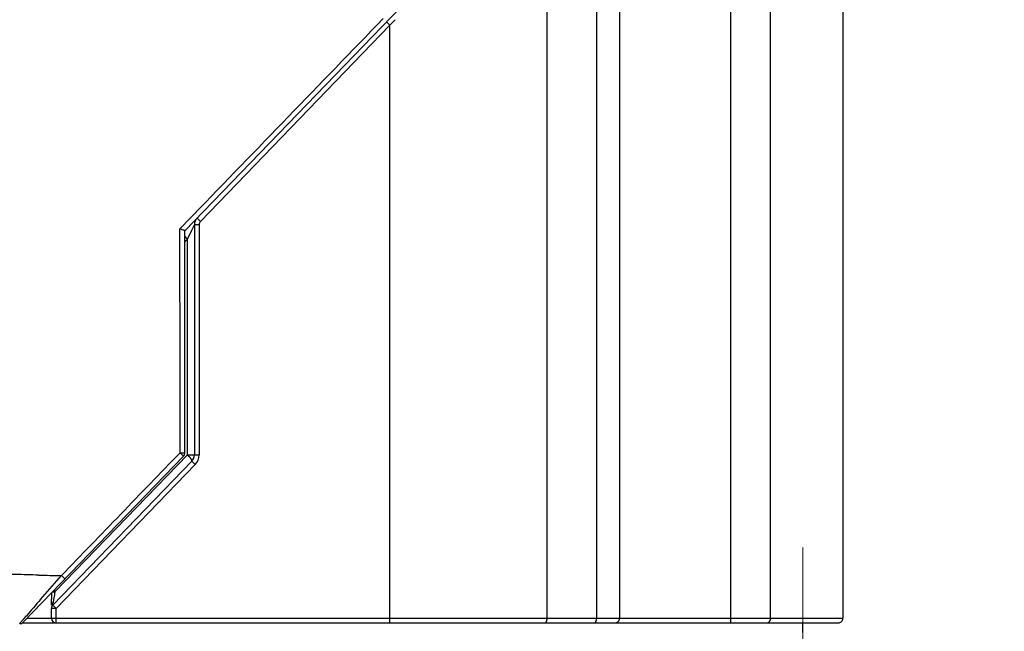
# Model space of a CAD drawing. Header units: millimetres. Extents: x 0 to 594, y 0 to 420.
# Tile 74 of 112: x 290 to 311, y 244 to 257. Entities that reach past the tile are written whole.
import ezdxf

# ---------------------------------------------------------------- set-up
doc = ezdxf.new("R2010")
doc.units = ezdxf.units.MM
doc.header["$LTSCALE"] = 0.257233
doc.linetypes.add('CENTER', pattern=[50.8, 31.75, -6.35, 6.35, -6.35])
doc.layers.add('NoLayerName_001', color=7, linetype='Continuous')
doc.styles.get("Standard").update_dxf_attribs({"font": 'txt', "bigfont": 'extfont2'})
doc.dimstyles.get("Standard").update_dxf_attribs({"dimtxt": 2.5, "dimasz": 2.5, "dimexe": 1, "dimexo": 1, "dimtad": 1, "dimdec": 3, "dimzin": 0, "dimdsep": 46, "dimtxsty": 'Standard', "dimcen": 2.5, "dimadec": 3, "dimazin": 0, "dimtfac": 0.75, "dimtdec": 3, "dimtmove": 0, "dimatfit": 3, "dimfxl": 1, "dimarcsym": 0})

# ---------------------------------------------------------------- blocks, each defined once
blk = doc.blocks.new('_OPEN30')
at = {"color": 0, "linetype": 'ByBlock', "lineweight": -2}
for p, q in [((-1, 0.267949), (0, 0)), ((0, 0), (-1, -0.267949)), ((0, 0), (-1, 0))]:
    blk.add_line(p, q, dxfattribs=at)
blk = doc.blocks.new('*D52')
at = {"layer": 'Defpoints', "color": 0}
for p in [(283.924, 271.523), (283.924, 221.77), (362.924, 221.77)]:
    blk.add_point(p, dxfattribs=at)
at = {"layer": 'NoLayerName_001', "color": 0, "linetype": 'Continuous', "lineweight": 13}
for p, q in [((283.924, 223.184), (283.924, 272.937)), ((362.924, 223.184), (362.924, 272.937)), ((360.802, 271.523), (286.045, 271.523))]:
    blk.add_line(p, q, dxfattribs=at)
at = {"layer": 'NoLayerName_001', "color": 0, "lineweight": 13, "xscale": 2.121340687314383, "yscale": 2.121340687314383, "zscale": 2.121340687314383, "rotation": 180}
blk.add_blockref('_OPEN30', (283.924, 271.523), dxfattribs=at)
at = {"layer": 'NoLayerName_001', "color": 0, "lineweight": 13, "xscale": 2.121340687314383, "yscale": 2.121340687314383, "zscale": 2.121340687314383}
blk.add_blockref('_OPEN30', (362.924, 271.523), dxfattribs=at)
at = {"layer": 'NoLayerName_001', "color": 0, "lineweight": 13, "insert": (323.424, 275.412), "char_height": 4.94979, "attachment_point": 5}
blk.add_mtext('\\W0.8000;ＬＭ', dxfattribs=at)
blk = doc.blocks.new('*D66')
at = {"layer": 'Defpoints', "color": 0}
for p in [(256.424, 287.238), (256.424, 219.77), (402.924, 190.77)]:
    blk.add_point(p, dxfattribs=at)
at = {"layer": 'NoLayerName_001', "color": 0, "linetype": 'Continuous', "lineweight": 13}
for p, q in [((256.424, 221.184), (256.424, 288.652)), ((402.924, 192.184), (402.924, 288.652)), ((400.802, 287.238), (258.545, 287.238))]:
    blk.add_line(p, q, dxfattribs=at)
at = {"layer": 'NoLayerName_001', "color": 0, "lineweight": 13, "xscale": 2.121340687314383, "yscale": 2.121340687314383, "zscale": 2.121340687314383, "rotation": 180}
blk.add_blockref('_OPEN30', (256.424, 287.238), dxfattribs=at)
at = {"layer": 'NoLayerName_001', "color": 0, "lineweight": 13, "xscale": 2.121340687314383, "yscale": 2.121340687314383, "zscale": 2.121340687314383}
blk.add_blockref('_OPEN30', (402.924, 287.238), dxfattribs=at)
at = {"layer": 'NoLayerName_001', "color": 0, "lineweight": 13, "insert": (329.674, 291.127), "char_height": 4.9498, "attachment_point": 5}
blk.add_mtext('\\W0.8000;Ｌ', dxfattribs=at)
blk = doc.blocks.new('*D67')
at = {"layer": 'Defpoints', "color": 0}
for p in [(256.424, 279.059), (362.924, 221.77), (256.424, 219.77)]:
    blk.add_point(p, dxfattribs=at)
at = {"layer": 'NoLayerName_001', "color": 0, "linetype": 'Continuous', "lineweight": 13}
for p, q in [((256.424, 221.184), (256.424, 280.473)), ((362.924, 223.184), (362.924, 280.473)), ((360.802, 279.059), (258.545, 279.059))]:
    blk.add_line(p, q, dxfattribs=at)
at = {"layer": 'NoLayerName_001', "color": 0, "lineweight": 13, "xscale": 2.121340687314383, "yscale": 2.121340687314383, "zscale": 2.121340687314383, "rotation": 180}
blk.add_blockref('_OPEN30', (256.424, 279.059), dxfattribs=at)
at = {"layer": 'NoLayerName_001', "color": 0, "lineweight": 13, "xscale": 2.121340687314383, "yscale": 2.121340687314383, "zscale": 2.121340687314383}
blk.add_blockref('_OPEN30', (362.924, 279.059), dxfattribs=at)
at = {"layer": 'NoLayerName_001', "color": 0, "lineweight": 13, "insert": (309.674, 282.948), "char_height": 4.94979, "attachment_point": 5}
blk.add_mtext('\\W0.8000;ＬＬ', dxfattribs=at)

msp = doc.modelspace()

# ---------------------------------------------------------------- linework, layer by layer
at = {"layer": 'NoLayerName_001', "color": 8, "linetype": 'Continuous', "lineweight": 25}
for p, q in [((305.3006, 243.9199), (305.3006, 263.7561)), ((306.1425, 243.9199), (306.1425, 263.7561)), ((302.9384, 261.4314), (302.9384, 243.9199)), ((302.4529, 260.9789), (302.4529, 243.9199)), ((301.402, 243.9199), (301.4019, 259.9007)), ((298.1839, 256.61), (298.0692, 256.4927)), ((298.0692, 256.4927), (294.0516, 252.3324)), ((298.0692, 256.4927), (297.9973, 256.5621)), ((298.0692, 243.8199), (298.0692, 256.4927)), ((293.8087, 252.3744), (293.9052, 252.4742)), ((293.6181, 252.1774), (293.6488, 252.2092)), ((293.6488, 252.2092), (293.8087, 252.3744)), ((293.8678, 252.1475), (293.9236, 252.2629)), ((294.0236, 252.2629), (293.9236, 252.2629)), ((294.0516, 252.3324), (293.9797, 252.4018)), ((294.0236, 252.2629), (294.0236, 247.3861)), ((293.7753, 251.9559), (293.8678, 252.1475)), ((293.7236, 251.9023), (293.7753, 251.9559)), ((293.7753, 247.3861), (293.7753, 251.9559)), ((290.967, 244.478), (293.7753, 247.3861)), ((293.7753, 247.3861), (294.0236, 247.3861)), ((293.9394, 247.1777), (293.8674, 247.2471)), ((293.9394, 247.1777), (290.9944, 244.1281)), ((290.6598, 244.3144), (291.1035, 244.8243)), ((291.1039, 244.8247), (291.1796, 244.7517)), ((290.9152, 244.4779), (290.967, 244.4779)), ((290.967, 244.478), (290.967, 244.5315)), ((290.9944, 244.1281), (290.8944, 244.1281)), ((290.9944, 244.1281), (290.9225, 244.1976)), ((290.9944, 243.8199), (290.9944, 244.1281)), ((290.2754, 243.8706), (290.3135, 243.9149)), ((290.3135, 243.9149), (290.3616, 243.9707)), ((290.3763, 243.9199), (307.6736, 243.9199))]:
    msp.add_line(p, q, dxfattribs=at)
at = {"layer": 'NoLayerName_001', "color": 7, "linetype": 'Continuous', "lineweight": 25}
for p, q in [((293.7236, 252.1366), (303.9253, 262.7008)), ((307.6736, 262.8061), (307.6736, 243.9199)), ((293.9236, 252.2629), (293.9236, 247.3861)), ((293.7236, 247.4265), (293.7236, 252.1366)), ((290.2943, 243.835), (293.6955, 247.357)), ((293.8674, 247.2471), (290.9225, 244.1976)), ((290.8939, 244.2901), (290.8936, 244.3235)), ((290.8942, 244.2593), (290.8939, 244.2901)), ((290.8944, 244.206), (290.8942, 244.2593)), ((290.8944, 244.1976), (290.8944, 244.206)), ((290.8944, 243.9199), (290.8944, 244.1281)), ((290.2756, 243.8199), (307.5734, 243.8199)), ((306.8236, 243.6199), (306.8236, 243.8199))]:
    msp.add_line(p, q, dxfattribs=at)
at = {"layer": 'NoLayerName_001', "color": 2, "linetype": 'CENTER', "lineweight": 13}
msp.add_line((306.8236, 245.4199), (306.8236, 238.4199), dxfattribs=at)
at = {"layer": 'NoLayerName_001', "color": 7, "linetype": 'Continuous', "lineweight": 25}
msp.add_lwpolyline([(290.2196, 243.8043), (290.2348, 243.8051), (290.2567, 243.8104), (290.2768, 243.8205), (290.2941, 243.8348)], dxfattribs=at)
for centre, radius, start, end in [((294.1236, 252.2629), 0.2, 136, 180), ((293.6236, 247.4265), 0.1, 316, 0), ((293.7236, 247.3861), 0.2, 316, 0), ((307.6841, 244.4784), 16.7912, 180.08036, 180.27839), ((313.1426, 244.5108), 22.2498, 180.29338, 180.48228), ((290.5236, 244.2163), 0.1, 316, 323.33333), ((290.9944, 244.1281), 0.1, 136.00007, 180.0001), ((290.9944, 243.9199), 0.1, 180, 270), ((307.5736, 243.9199), 0.1, 269.98832, 0)]:
    msp.add_arc(centre, radius, start, end, dxfattribs=at)
at = {"layer": 'NoLayerName_001', "color": 8, "linetype": 'Continuous', "lineweight": 25}
for centre, radius, start, end in [((294.1236, 252.2629), 0.1, 136, 180), ((293.7236, 247.3861), 0.3, 316, 0), ((292.2315, 314.4741), 69.6589, 268.675553, 269.072168), ((296.8749, 243.3334), 6.0178, 169.03613, 170.27145), ((400.0654, 149.1107), 145.0287, 138.970566, 139.150319), ((298.2125, 243.1184), 7.3725, 170.59544, 171.12871), ((296.5992, 243.3819), 5.7379, 170.28288, 170.55828), ((292.818, 243.9596), 1.9128, 171.10377, 171.40563), ((302.8385, 243.9198), 0.1, 269.98574, 0.02128)]:
    msp.add_arc(centre, radius, start, end, dxfattribs=at)
for points in [[(293.9052, 252.4742), (294.5753, 253.1671), (295.9157, 254.553), (297.256, 255.9388), (297.9261, 256.6318)], [(293.6207, 247.4273), (293.6203, 248.219), (293.6194, 249.8023), (293.6185, 251.3857), (293.6181, 252.1774)], [(291.1035, 244.8243), (291.523, 245.2581), (292.3621, 246.1258), (293.2011, 246.9935), (293.6207, 247.4273)]]:
    msp.add_open_spline(points, degree=3, dxfattribs=at)
at = {"layer": 'NoLayerName_001', "color": 7, "linetype": 'Continuous', "lineweight": 25}
msp.add_open_spline([(293.7236, 252.1366), (293.7229, 252.1368), (293.7217, 252.137), (293.72, 252.1379), (293.7182, 252.1383), (293.7164, 252.1389), (293.7146, 252.1396), (293.7128, 252.1402), (293.7111, 252.1408), (293.7093, 252.1415), (293.7075, 252.1421), (293.7058, 252.1428), (293.704, 252.1435), (293.7017, 252.1444), (293.6987, 252.1455), (293.6952, 252.1468), (293.6911, 252.1484), (293.6759, 252.1544), (293.6578, 252.1616), (293.6391, 252.169), (293.6303, 252.1725), (293.6239, 252.175), (293.6199, 252.1767), (293.6181, 252.1774)], degree=3, knots=[0, 0, 0, 0, 0.00193774, 0.00373189, 0.00566954, 0.00756219, 0.00942987, 0.01130864, 0.01319704, 0.01508623, 0.01697191, 0.01885541, 0.02073837, 0.02262188, 0.02639048, 0.03016046, 0.03393091, 0.03958575, 0.07916238, 0.09235485, 0.09989331, 0.10743176, 0.11308562, 0.11308562, 0.11308562, 0.11308562], dxfattribs=at)
at = {"layer": 'NoLayerName_001', "color": 8, "linetype": 'Continuous', "lineweight": 25}
for points, knots in [([(293.7199, 252.0188), (293.7208, 252.0177), (293.7225, 252.0155), (293.7252, 252.0123), (293.7278, 252.009), (293.7305, 252.0058), (293.7332, 252.0025), (293.7359, 251.9993), (293.7386, 251.9961), (293.7413, 251.993), (293.7441, 251.9898), (293.7468, 251.9867), (293.7496, 251.9835), (293.7524, 251.9804), (293.7552, 251.9773), (293.7581, 251.9742), (293.7609, 251.9711), (293.7638, 251.968), (293.7666, 251.965), (293.7695, 251.9619), (293.7724, 251.9589), (293.7744, 251.9569), (293.7753, 251.9559)], [0, 0, 0, 0, 0.004192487, 0.008385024, 0.012577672, 0.01677046, 0.020963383, 0.02515643, 0.02934961, 0.033542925, 0.03773637, 0.041929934, 0.046123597, 0.050317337, 0.05451112, 0.058704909, 0.06289866, 0.067092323, 0.071285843, 0.075479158, 0.0796722, 0.083864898, 0.083864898, 0.083864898, 0.083864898]), ([(293.6207, 247.4273), (293.6219, 247.4273), (293.63, 247.4273), (293.6444, 247.4273), (293.6637, 247.4272), (293.6787, 247.4272), (293.6893, 247.4271), (293.6986, 247.427), (293.7061, 247.4269), (293.7124, 247.4269), (293.7148, 247.4268), (293.7173, 247.4267), (293.7198, 247.4267), (293.7217, 247.4266), (293.7229, 247.4265), (293.7236, 247.4265)], [0, 0, 0, 0, 0.00374143, 0.02431982, 0.04302542, 0.06173524, 0.06921876, 0.07482428, 0.08981547, 0.09168861, 0.09355116, 0.09725329, 0.09918121, 0.10099896, 0.10288687, 0.10288687, 0.10288687, 0.10288687]), ([(293.6207, 247.4273), (293.6239, 247.4242), (293.6324, 247.416), (293.6431, 247.4057), (293.6527, 247.3965), (293.6592, 247.3904), (293.6645, 247.3853), (293.6688, 247.3812), (293.6721, 247.3781), (293.6753, 247.3751), (293.6786, 247.3721), (293.6818, 247.3691), (293.684, 247.367), (293.6851, 247.366)], [0, 0, 0, 0, 0.013333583, 0.035556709, 0.044446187, 0.053335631, 0.062224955, 0.066669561, 0.07111413, 0.075558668, 0.080003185, 0.084447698, 0.088892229, 0.088892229, 0.088892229, 0.088892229]), ([(293.6851, 247.366), (293.6853, 247.3658), (293.6858, 247.3654), (293.6866, 247.3647), (293.6874, 247.364), (293.6881, 247.3633), (293.6888, 247.3627), (293.6896, 247.3619), (293.6904, 247.3611), (293.6912, 247.3604), (293.6919, 247.3598), (293.6926, 247.3592), (293.6933, 247.3588), (293.6939, 247.3583), (293.6944, 247.3579), (293.6948, 247.3574), (293.6952, 247.3572), (293.6955, 247.357)], [0, 0, 0, 0, 0.000915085, 0.001824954, 0.003189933, 0.004106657, 0.005034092, 0.005976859, 0.007413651, 0.008359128, 0.009270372, 0.010128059, 0.010933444, 0.011795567, 0.012298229, 0.012878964, 0.013800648, 0.013800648, 0.013800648, 0.013800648]), ([(293.7753, 247.3861), (293.7766, 247.3847), (293.7791, 247.3821), (293.7829, 247.3782), (293.7866, 247.3742), (293.7904, 247.3702), (293.7941, 247.3661), (293.7977, 247.3621), (293.8014, 247.358), (293.805, 247.3539), (293.8086, 247.3498), (293.8122, 247.3456), (293.8158, 247.3415), (293.8193, 247.3373), (293.8228, 247.333), (293.8262, 247.3288), (293.8297, 247.3245), (293.833, 247.3202), (293.8364, 247.3159), (293.8396, 247.3115), (293.8428, 247.3071), (293.846, 247.3026), (293.849, 247.2981), (293.852, 247.2936), (293.8549, 247.289), (293.8578, 247.2843), (293.8605, 247.2795), (293.8631, 247.2746), (293.8656, 247.2696), (293.8677, 247.2645), (293.8694, 247.2592), (293.8695, 247.2555), (293.8696, 247.2537)], [0, 0, 0, 0, 0.00547053, 0.01093997, 0.0164088, 0.02187752, 0.02734664, 0.03281669, 0.0382882, 0.04376172, 0.04923782, 0.05471707, 0.06019998, 0.06568554, 0.0711716, 0.07665605, 0.0821369, 0.08761228, 0.09308042, 0.09853971, 0.10398866, 0.10942649, 0.11485863, 0.12029501, 0.12574623, 0.13122366, 0.13673941, 0.1423064, 0.14791627, 0.15348617, 0.15896482, 0.16439851, 0.16439851, 0.16439851, 0.16439851]), ([(290.6214, 244.8338), (290.539, 244.8359), (290.3741, 244.8398), (290.1269, 244.847), (289.8798, 244.8552), (289.6326, 244.8645), (289.3855, 244.875), (289.1385, 244.8867), (288.8915, 244.8998), (288.6446, 244.9141), (288.3978, 244.9299), (288.1511, 244.9471), (287.9045, 244.9657), (287.6579, 244.9858), (287.4116, 245.0072), (287.1653, 245.0302), (286.9192, 245.0546), (286.6733, 245.0804), (286.4275, 245.1078), (286.1818, 245.1366), (285.9364, 245.1668), (285.6911, 245.1986), (285.4461, 245.2317), (285.2012, 245.2661), (284.9565, 245.3018), (284.7119, 245.3388), (284.4676, 245.3768), (284.2234, 245.4159), (283.9793, 245.4559), (283.7354, 245.4969), (283.4917, 245.5386), (283.248, 245.5811), (283.0045, 245.6243), (282.7612, 245.6682), (282.4368, 245.7272), (281.5451, 245.8921), (280.6544, 246.0619), (279.8437, 246.211), (279.6003, 246.2552), (279.3569, 246.2988), (279.1945, 246.327), (279.1133, 246.3412)], [0, 0, 0, 0, 0.2473019, 0.4946099, 0.7419212, 0.9892339, 1.2365468, 1.4838597, 1.7311734, 1.9784894, 2.2258087, 2.4731299, 2.7204513, 2.9677718, 3.2150901, 3.4624054, 3.7097169, 3.9570242, 4.2043279, 4.4516293, 4.6989297, 4.9462303, 5.1935319, 5.4408345, 5.688137, 5.9354385, 6.182741, 6.4300456, 6.6773528, 6.9246619, 7.1719717, 7.4192801, 7.6665845, 7.9138854, 8.1611842, 8.6557799, 10.6341628, 10.8814609, 11.1287597, 11.3760599, 11.6233601, 11.6233601, 11.6233601, 11.6233601]), ([(290.8944, 244.206), (290.8945, 244.2068), (290.8945, 244.2085), (290.8947, 244.211), (290.8951, 244.2135), (290.8956, 244.216), (290.8963, 244.2185), (290.8971, 244.2209), (290.898, 244.2233), (290.899, 244.2256), (290.9001, 244.2279), (290.9014, 244.2301), (290.9027, 244.2323), (290.9041, 244.2344), (290.9057, 244.2364), (290.9073, 244.2384), (290.909, 244.2403), (290.9107, 244.2421), (290.9125, 244.2439), (290.9144, 244.2455), (290.9163, 244.2472), (290.9177, 244.2482), (290.9183, 244.2487)], [0, 0, 0, 0, 0.002517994, 0.005042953, 0.007575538, 0.010115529, 0.012661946, 0.015213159, 0.017766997, 0.02032085, 0.022871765, 0.025416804, 0.027956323, 0.030492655, 0.033027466, 0.035561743, 0.038095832, 0.04062949, 0.04316193, 0.045691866, 0.04821756, 0.050736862, 0.050736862, 0.050736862, 0.050736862]), ([(290.9183, 244.2487), (290.9185, 244.2489), (290.919, 244.2492), (290.9196, 244.2497), (290.9202, 244.2502), (290.9209, 244.2506), (290.9215, 244.2511), (290.9222, 244.2516), (290.9228, 244.252), (290.9235, 244.2524), (290.9241, 244.2529), (290.9248, 244.2533), (290.9255, 244.2537), (290.9262, 244.2542), (290.9268, 244.2546), (290.9275, 244.255), (290.928, 244.2553), (290.9282, 244.2554)], [0, 0, 0, 0, 0.000793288, 0.00158675, 0.002380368, 0.003174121, 0.003967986, 0.004761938, 0.00555595, 0.006349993, 0.007144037, 0.00793805, 0.008731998, 0.009525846, 0.010319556, 0.011113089, 0.011906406, 0.011906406, 0.011906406, 0.011906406]), ([(290.9225, 244.1976), (290.9222, 244.1976), (290.9214, 244.1975), (290.9216, 244.1988), (290.9214, 244.1997), (290.9214, 244.2007), (290.9214, 244.2017), (290.9214, 244.2027), (290.9215, 244.2036), (290.9215, 244.2046), (290.9216, 244.2056), (290.9217, 244.2066), (290.9218, 244.2076), (290.9218, 244.2085), (290.9219, 244.2095), (290.922, 244.2105), (290.9221, 244.2114), (290.9222, 244.2124), (290.9223, 244.2134), (290.9224, 244.2144), (290.9225, 244.2153), (290.9227, 244.2166), (290.9229, 244.2183), (290.9231, 244.2202), (290.9234, 244.2222), (290.9236, 244.2241), (290.9239, 244.226), (290.9241, 244.228), (290.9244, 244.2299), (290.9247, 244.2319), (290.925, 244.2338), (290.9253, 244.2361), (290.9257, 244.2386), (290.9261, 244.2419), (290.9265, 244.2441), (290.9267, 244.2454)], [0, 0, 0, 0, 0.000883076, 0.001909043, 0.002860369, 0.003825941, 0.004810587, 0.005804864, 0.006797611, 0.007783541, 0.008764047, 0.009740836, 0.010715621, 0.011690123, 0.01266592, 0.013643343, 0.014622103, 0.015601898, 0.016582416, 0.01756334, 0.018544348, 0.019525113, 0.021485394, 0.023444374, 0.02540255, 0.027360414, 0.029318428, 0.031276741, 0.033235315, 0.035194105, 0.037153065, 0.039112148, 0.042050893, 0.044989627, 0.04890761, 0.04890761, 0.04890761, 0.04890761]), ([(290.22, 243.8043), (290.2204, 243.8049), (290.2211, 243.806), (290.2224, 243.8075), (290.2233, 243.809), (290.2243, 243.8104), (290.226, 243.8124), (290.2277, 243.8144), (290.2294, 243.8165), (290.231, 243.8185), (290.2326, 243.8204), (290.2342, 243.8224), (290.2355, 243.8238), (290.2367, 243.8253), (290.2383, 243.8272), (290.2433, 243.8331), (290.2504, 243.8414), (290.262, 243.855), (290.27, 243.8643), (290.2754, 243.8706)], [0, 0, 0, 0, 0.002184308, 0.004151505, 0.005691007, 0.007453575, 0.009420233, 0.013502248, 0.015465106, 0.017380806, 0.021147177, 0.023035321, 0.024939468, 0.026856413, 0.028782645, 0.032648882, 0.049950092, 0.061468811, 0.086456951, 0.086456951, 0.086456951, 0.086456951]), ([(301.3603, 243.8199), (301.3618, 243.82), (301.3647, 243.8201), (301.3689, 243.8218), (301.3727, 243.8242), (301.3763, 243.8273), (301.3795, 243.8309), (301.3824, 243.835), (301.385, 243.8393), (301.3874, 243.8439), (301.3895, 243.8484), (301.3914, 243.853), (301.393, 243.8574), (301.3944, 243.8618), (301.3956, 243.8662), (301.3967, 243.8705), (301.3976, 243.8748), (301.3984, 243.8792), (301.3991, 243.8836), (301.3998, 243.888), (301.4003, 243.8925), (301.4008, 243.897), (301.4012, 243.9016), (301.4016, 243.9062), (301.4018, 243.9107), (301.402, 243.9153), (301.402, 243.9183), (301.402, 243.9199)], [0, 0, 0, 0, 0.00442657, 0.00879058, 0.0132575, 0.01791019, 0.02276393, 0.02778631, 0.03291326, 0.03806012, 0.04312865, 0.04802754, 0.05275865, 0.05735925, 0.06186526, 0.06631087, 0.07072849, 0.07514873, 0.07960005, 0.08409368, 0.08862186, 0.09317583, 0.09774689, 0.10232651, 0.10690623, 0.11147781, 0.11603316, 0.11603316, 0.11603316, 0.11603316]), ([(302.4015, 243.8199), (302.4028, 243.82), (302.4055, 243.82), (302.4095, 243.8211), (302.4133, 243.8226), (302.417, 243.8246), (302.4204, 243.8269), (302.4236, 243.8295), (302.4265, 243.8324), (302.4292, 243.8354), (302.4317, 243.8387), (302.4339, 243.8421), (302.436, 243.8456), (302.4379, 243.8492), (302.4397, 243.8528), (302.4413, 243.8565), (302.4428, 243.8603), (302.4442, 243.8641), (302.4454, 243.868), (302.4466, 243.8718), (302.4476, 243.8758), (302.4486, 243.8797), (302.4494, 243.8837), (302.4502, 243.8876), (302.4508, 243.8916), (302.4514, 243.8956), (302.4519, 243.8997), (302.4522, 243.9037), (302.4525, 243.9077), (302.4527, 243.9118), (302.4529, 243.9158), (302.4529, 243.9185), (302.4529, 243.9199)], [0, 0, 0, 0, 0.00403818, 0.00811031, 0.0122319, 0.01638923, 0.02054735, 0.02466384, 0.02874268, 0.03280585, 0.03686729, 0.04093343, 0.04500426, 0.04907426, 0.05313626, 0.05719129, 0.06124216, 0.06529102, 0.06933942, 0.07338828, 0.07743799, 0.08148841, 0.08553896, 0.08958926, 0.09363936, 0.09768922, 0.10173871, 0.10578757, 0.10983546, 0.11388192, 0.11792645, 0.12196841, 0.12196841, 0.12196841, 0.12196841]), ([(305.299, 243.8199), (305.2991, 243.8205), (305.2993, 243.8216), (305.2994, 243.8235), (305.2995, 243.8253), (305.2996, 243.8271), (305.2997, 243.8289), (305.2997, 243.8307), (305.2998, 243.8325), (305.2999, 243.8356), (305.2999, 243.8398), (305.3, 243.8447), (305.3001, 243.8489), (305.3002, 243.8532), (305.3002, 243.8586), (305.3003, 243.8659), (305.3004, 243.8744), (305.3005, 243.8841), (305.3005, 243.8944), (305.3006, 243.9059), (305.3006, 243.9144), (305.3006, 243.9193), (305.3006, 243.9199)], [0, 0, 0, 0, 0.00182946, 0.00360138, 0.00547013, 0.00727439, 0.00907346, 0.01088559, 0.01270702, 0.01453382, 0.02001037, 0.02546518, 0.02909785, 0.03273293, 0.03819014, 0.04546926, 0.05456506, 0.06365912, 0.07457288, 0.08548741, 0.0982211, 0.10004015, 0.10004015, 0.10004015, 0.10004015]), ([(306.0567, 243.8199), (306.0587, 243.8199), (306.0625, 243.82), (306.0683, 243.8207), (306.074, 243.8219), (306.0796, 243.8235), (306.0851, 243.8254), (306.0904, 243.8278), (306.0955, 243.8306), (306.1004, 243.8337), (306.105, 243.8371), (306.1095, 243.8409), (306.1136, 243.8449), (306.1175, 243.8492), (306.1212, 243.8538), (306.1245, 243.8586), (306.1276, 243.8636), (306.1304, 243.8688), (306.1329, 243.8741), (306.1352, 243.8796), (306.1371, 243.8852), (306.1388, 243.8909), (306.1401, 243.8966), (306.1412, 243.9024), (306.1419, 243.9083), (306.1424, 243.9141), (306.1424, 243.9179), (306.1425, 243.9199)], [0, 0, 0, 0, 0.00577, 0.01156307, 0.01737467, 0.02319712, 0.02902059, 0.03483398, 0.04063164, 0.04642158, 0.05221194, 0.0580088, 0.06381649, 0.06963784, 0.07547501, 0.08133055, 0.08720518, 0.09309747, 0.09900424, 0.10492079, 0.11084117, 0.11675851, 0.12266521, 0.12855325, 0.13441438, 0.14024038, 0.14602334, 0.14602334, 0.14602334, 0.14602334])]:
    msp.add_open_spline(points, degree=3, knots=knots, dxfattribs=at)

# ---------------------------------------------------------------- dimensions: what is measured, and where the dimension line sits
at = {"layer": 'NoLayerName_001', "color": 3, "linetype": 'Continuous', "lineweight": 13}
for base, p1, p2, text, picture, middle in [((256.4236, 287.2381), (402.9236, 190.7701), (256.4236, 219.7701), '\\W0.8000;Ｌ', '*D66', (329.6736, 287.2381)), ((256.4236, 279.059), (362.9236, 221.7701), (256.4236, 219.7701), '\\W0.8000;ＬＬ', '*D67', (309.6736, 279.059)), ((283.9236, 271.5225), (362.9236, 221.7701), (283.9236, 221.7701), '\\W0.8000;ＬＭ', '*D52', (323.4236, 271.5225))]:
    dim = msp.add_linear_dim(base=base, p1=p1, p2=p2, angle=180, text=text, dimstyle='Standard', override={"dimtxt": 4.949795, "dimasz": 2.121341, "dimexe": 1.414227, "dimexo": 1.414227, "dimgap": 1.414227, "dimzin": 8, "dimblk": 'OPEN30', "dimclrd": 0, "dimclre": 0, "dimclrt": 0, "dimtp": 0, "dimtm": 0, "dimlwd": 13, "dimlwe": 13}, dxfattribs=at)
    dim.commit()
    dim.dimension.update_dxf_attribs({"geometry": picture, "text_midpoint": middle, "dimtype": 160})

doc.saveas('drawing.dxf')
